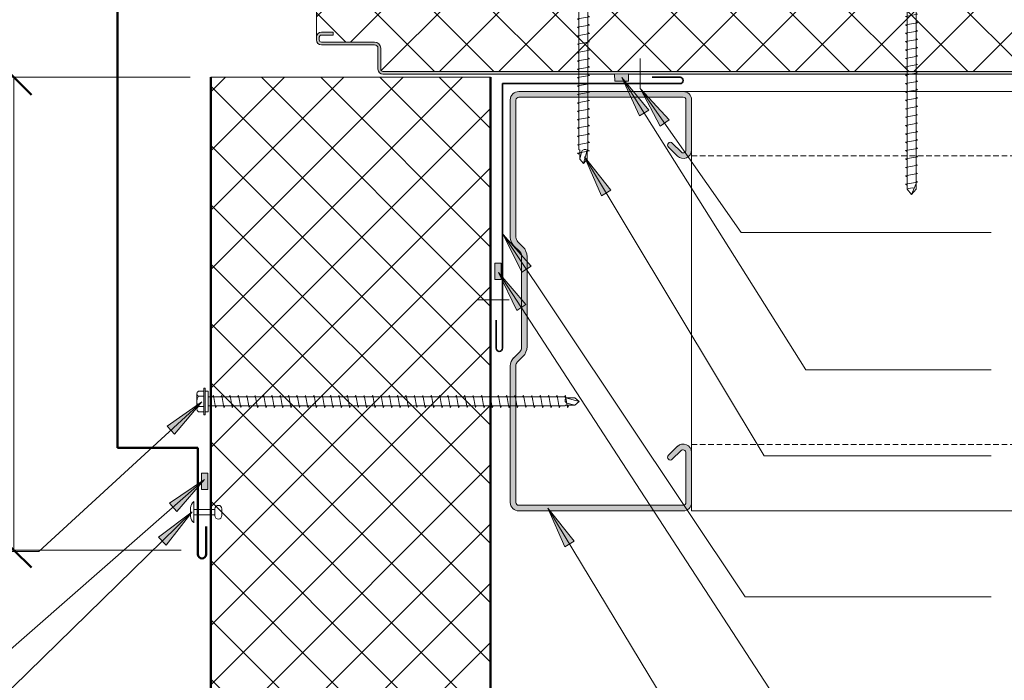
# Model space of a CAD drawing. Header units: millimetres. Extents: x -419 to 976, y -38 to 646.
# Tile 3 of 5: x -197 to 156, y 192 to 428. Entities that reach past the tile are written whole.
import ezdxf

# ---------------------------------------------------------------- set-up
doc = ezdxf.new("R2010")
doc.units = ezdxf.units.MM
doc.linetypes.add('Dash Short', pattern=[3, 2, -1])
for name, color, linetype, lineweight in [('A-ANNO-DIMS', 211, 'Continuous', 9), ('A-ANNO-DIMS-5', 211, 'Continuous', 9), ('A-DETL', 90, 'Continuous', 13), ('A-DETL-GENF', 92, 'Continuous', 13), ('G-ANNO-TEXT', 231, 'Continuous', 9)]:
    doc.layers.add(name, color=color, linetype=linetype, lineweight=lineweight)
doc.styles.add('Yu Gothic_1', font='Yu Gothic.ttf', dxfattribs={"height": 10})
doc.dimstyles.new('Diagonal_2', dxfattribs={"dimscale": 304.8, "dimtxt": 11.609035, "dimasz": 0.04101, "dimexe": 0.03937, "dimexo": 0.024606, "dimgap": 0.024606, "dimtad": 1, "dimdec": 0, "dimzin": 0, "dimdsep": 46, "dimtxsty": 'Yu Gothic_1', "dimblk1": 'OBLIQUE', "dimblk2": 'OBLIQUE', "dimsah": 1, "dimcen": 0.09, "dimazin": 0, "dimtfac": 1, "dimtdec": 4, "dimtix": 1, "dimtmove": 0, "dimatfit": 3, "dimfxl": 1, "dimtvp": 1, "dimtfill": 1, "dimtolj": 1, "dimtzin": 0, "dimarcsym": 2})

# ---------------------------------------------------------------- blocks, each defined once
blk = doc.blocks.new('Metalcraft MSS Purlin-150x65 - Metalcraft MSS Purlin-150x65-2638609-06  BARGE CAPPING DETAIL6')
at = {"layer": 'A-DETL-GENF'}
blk.add_hatch(color=256, dxfattribs=at).paths.add_polyline_path([(61.85, 0), (62.62, 0.1), (63.35, 0.4), (63.97, 0.88), (64.45, 1.5), (64.75, 2.22), (64.85, 3), (64.85, 20.94), (64.75, 21.71), (64.45, 22.43), (63.98, 23.05), (63.37, 23.52), (62.66, 23.82), (61.89, 23.93), (61.12, 23.84), (60.4, 23.56), (59.78, 23.1), (56.4, 19.67), (56.3, 19.43), (56.27, 19.17), (56.3, 18.91), (56.4, 18.67), (56.56, 18.46), (56.77, 18.31), (57.01, 18.21), (57.27, 18.17), (57.53, 18.21), (57.77, 18.31), (57.97, 18.46), (61.26, 21.7), (61.52, 21.81), (61.79, 21.84), (62.06, 21.81), (62.32, 21.7), (62.54, 21.53), (62.71, 21.31), (62.81, 21.06), (62.85, 20.79), (62.81, 2.74), (62.71, 2.5), (62.56, 2.29), (62.35, 2.13), (62.11, 2.03), (61.85, 2), (2.74, 2.03), (2.5, 2.13), (2.29, 2.29), (2.13, 2.5), (2.03, 2.74), (2, 2.99), (2.06, 52.43), (2.22, 52.83), (2.49, 53.18), (4.53, 55.22), (5.32, 56.25), (5.82, 57.46), (5.99, 58.75), (5.99, 90.92), (5.82, 92.21), (5.32, 93.42), (4.53, 94.45), (2.69, 96.3), (2.31, 96.78), (2.08, 97.34), (2, 97.95), (2.04, 147.19), (2.15, 147.45), (2.32, 147.68), (2.55, 147.85), (2.81, 147.96), (3.09, 148), (62.11, 147.97), (62.35, 147.87), (62.56, 147.71), (62.71, 147.5), (62.81, 147.26), (62.85, 147.01), (62.82, 128.73), (62.71, 128.48), (62.57, 128.3), (62.37, 128.15), (62.14, 128.05), (61.89, 128.02), (61.64, 128.05), (61.41, 128.15), (61.03, 128.48), (57.77, 131.69), (57.53, 131.79), (57.27, 131.83), (57.01, 131.79), (56.77, 131.69), (56.56, 131.54), (56.4, 131.33), (56.3, 131.09), (56.27, 130.83), (56.3, 130.57), (56.4, 130.33), (56.56, 130.12), (59.78, 126.9), (60.4, 126.44), (61.12, 126.16), (61.89, 126.07), (62.66, 126.18), (63.37, 126.48), (63.98, 126.95), (64.45, 127.57), (64.77, 128.48), (64.85, 129.06), (64.85, 147), (64.75, 147.78), (64.45, 148.5), (63.97, 149.12), (63.35, 149.6), (62.62, 149.9), (61.85, 150), (3, 150), (2.22, 149.9), (1.5, 149.6), (0.88, 149.12), (0.4, 148.5), (0.1, 147.78), (0, 147), (0, 97.81), (0.14, 96.77), (0.53, 95.81), (1.17, 94.98), (3.41, 92.75), (3.72, 92.33), (3.92, 91.85), (3.99, 91.34), (3.99, 58.34), (3.92, 57.82), (3.72, 57.34), (3.41, 56.93), (1.17, 54.69), (0.53, 53.86), (0.14, 52.9), (0, 51.87), (0, 3), (0.1, 2.22), (0.4, 1.5), (0.88, 0.88), (1.5, 0.4), (2.22, 0.1), (3, 0), (32.36, 0)])
for p, q in [((61.85, 150), (3, 150)), ((3.09, 148), (61.85, 148)), ((0, 147), (0, 97.81)), ((2, 97.95), (2, 146.91)), ((62.85, 147.01), (62.85, 128.98)), ((64.85, 129.06), (64.85, 147)), ((61.21, 128.3), (57.97, 131.54)), ((56.56, 130.12), (59.78, 126.9)), ((4.53, 94.45), (2.69, 96.3)), ((1.17, 94.98), (3.41, 92.75)), ((3.99, 91.34), (3.99, 58.34)), ((5.99, 58.75), (5.99, 90.92)), ((3.41, 56.93), (1.17, 54.69)), ((2.49, 53.18), (4.53, 55.22)), ((0, 51.87), (0, 3)), ((2, 2.99), (2, 52)), ((59.78, 23.1), (56.56, 19.88)), ((57.97, 18.46), (61.04, 21.53)), ((62.85, 20.79), (62.85, 2.99)), ((64.85, 3), (64.85, 20.94)), ((61.85, 2), (2.99, 2)), ((3, 0), (61.85, 0))]:
    blk.add_line(p, q, dxfattribs=at)
for centre, radius, start, end in [((3, 147), 3, 90, 180), ((3.09, 146.91), 1.09, 90, 180), ((61.85, 147), 3, 360, 90), ((61.85, 147.01), 0.993, 0, 90), ((57.27, 130.83), 1, 45, 225), ((61.85, 129.06), 2.99, 226.0338, 0), ((61.89, 128.98), 0.959, 225, 0), ((3.99, 97.81), 3.99, 180, 225), ((4.34, 97.95), 2.34, 180, 225), ((2, 91.34), 1.99, 0, 45), ((1, 90.92), 4.99, 360, 45), ((2, 58.34), 1.99, 315, 360), ((1, 58.75), 4.99, 315, 360), ((3.99, 51.87), 3.99, 135, 180), ((3.67, 52), 1.67, 135, 180), ((61.85, 20.94), 2.99, 360, 133.9662), ((61.79, 20.79), 1.06, 0, 135), ((57.27, 19.17), 1, 135, 315), ((3, 3), 3, 180, 270), ((2.99, 2.99), 0.993, 180, 270), ((61.85, 3), 3, 270, 360), ((61.85, 2.99), 0.993, 270, 0)]:
    blk.add_arc(centre, radius, start, end, dxfattribs=at)
blk = doc.blocks.new('Metecno RFw 1000 - FLAT FINISH - RFw 1000 100mm - FLAT-4181519-06  BARGE CAPPING DETAIL6')
at = {"layer": 'A-DETL-GENF'}
h = blk.add_hatch(color=256, dxfattribs=at)
h.paths.add_polyline_path([(810.23, 0), (810.23, 1), (23.59, 1.03), (23.23, 1.23), (23.02, 1.59), (23, 1.8), (23, 9.3), (22.92, 9.87), (22.7, 10.4), (22.35, 10.86), (21.9, 11.21), (21.37, 11.43), (20.8, 11.5), (1.59, 11.53), (1.23, 11.73), (1.02, 12.09), (1, 12.3), (1.02, 13.41), (1.23, 13.77), (1.59, 13.97), (1.83, 14), (6, 14), (6, 15), (1.36, 14.94), (1.15, 14.86), (0.76, 14.66), (0.42, 14.34), (0.17, 13.94), (0.04, 13.5), (0, 13.2), (0, 12.3), (0.1, 11.73), (0.24, 11.4), (0.52, 11.03), (1, 10.7), (1.33, 10.56), (1.8, 10.5), (21.11, 10.46), (21.4, 10.34), (21.65, 10.15), (21.85, 9.87), (21.96, 9.61), (22, 9.3), (22, 1.8), (22.1, 1.23), (22.24, 0.9), (22.52, 0.53), (23, 0.2), (23.33, 0.06), (23.8, 0), (106.95, 0), (111.63, 0.08), (111.67, 0), (314.45, 0)])
h.paths.add_polyline_path([(422.71, 99), (423.56, 99.11), (424.36, 99.43), (425.05, 99.93), (425.59, 100.6), (443.83, 129.78), (444.25, 130.29), (444.77, 130.67), (445.38, 130.92), (446.04, 131), (478.71, 131), (479.36, 130.92), (479.97, 130.67), (480.5, 130.29), (480.91, 129.78), (499.15, 100.6), (499.69, 99.93), (500.39, 99.43), (501.18, 99.11), (502.04, 99), (544.79, 99), (545.55, 99.07), (546.28, 99.29), (548.07, 100), (562.68, 100), (564.46, 99.29), (565.19, 99.07), (565.95, 99), (608.79, 99), (609.55, 99.07), (610.28, 99.29), (612.07, 100), (626.68, 100), (628.46, 99.29), (629.19, 99.07), (629.95, 99), (672.71, 99), (673.56, 99.11), (674.36, 99.43), (675.05, 99.93), (675.59, 100.6), (693.83, 129.78), (694.25, 130.29), (694.77, 130.67), (695.38, 130.92), (696.04, 131), (728.71, 131), (729.36, 130.92), (729.97, 130.67), (730.5, 130.29), (730.91, 129.78), (749.15, 100.6), (749.69, 99.93), (750.39, 99.43), (751.18, 99.11), (752.04, 99), (794.79, 99), (795.55, 99.07), (796.28, 99.29), (798.07, 100), (810.23, 100), (810.23, 101), (797.88, 100.95), (797.34, 100.79), (795.36, 100.05), (794.79, 100), (752.04, 100), (751.43, 100.08), (750.87, 100.3), (750.38, 100.66), (750, 101.13), (731.76, 130.31), (731.19, 131.01), (730.45, 131.55), (729.61, 131.89), (728.71, 132), (696.04, 132), (695.13, 131.89), (694.29, 131.55), (693.56, 131.01), (692.98, 130.31), (674.74, 101.13), (674.36, 100.66), (673.87, 100.3), (673.31, 100.08), (672.71, 100), (629.38, 100.05), (628.46, 100.36), (626.86, 100.95), (626.29, 101), (611.88, 100.95), (611.34, 100.79), (609.36, 100.05), (608.79, 100), (565.38, 100.05), (564.46, 100.36), (562.86, 100.95), (562.29, 101), (547.88, 100.95), (547.34, 100.79), (545.36, 100.05), (544.79, 100), (502.04, 100), (501.43, 100.08), (500.87, 100.3), (500.38, 100.66), (500, 101.13), (481.76, 130.31), (481.19, 131.01), (480.45, 131.55), (479.61, 131.89), (478.71, 132), (446.04, 132), (445.13, 131.89), (444.29, 131.55), (443.55, 131), (442.98, 130.31), (424.74, 101.13), (424.36, 100.66), (423.87, 100.3), (423.31, 100.08), (422.71, 100), (379.38, 100.05), (378.46, 100.36), (376.86, 100.95), (376.29, 101), (361.88, 100.95), (361.34, 100.79), (359.36, 100.05), (358.79, 100), (315.38, 100.05), (314.45, 100.37), (312.86, 100.95), (312.29, 101), (297.88, 100.95), (297.34, 100.79), (295.36, 100.05), (294.79, 100), (252.04, 100), (251.43, 100.08), (250.87, 100.3), (250.38, 100.66), (250, 101.13), (231.76, 130.31), (231.19, 131.01), (230.45, 131.55), (229.61, 131.89), (228.71, 132), (196.04, 132), (195.13, 131.89), (194.29, 131.55), (193.55, 131), (192.98, 130.31), (174.74, 101.13), (174.36, 100.66), (173.87, 100.3), (173.31, 100.08), (172.71, 100), (129.38, 100.05), (128.46, 100.36), (126.86, 100.95), (126.29, 101), (111.88, 100.95), (111.34, 100.79), (109.36, 100.05), (108.79, 100), (65.38, 100.05), (64.46, 100.36), (62.86, 100.95), (62.29, 101), (47.88, 100.95), (47.34, 100.79), (45.36, 100.05), (44.79, 100), (2.54, 100), (1.83, 100.12), (1.37, 100.3), (0.88, 100.66), (0.5, 101.13), (-17.74, 130.31), (-18.31, 131.01), (-19.05, 131.55), (-19.89, 131.89), (-20.79, 132), (-54.46, 132), (-55.37, 131.89), (-56.21, 131.55), (-56.94, 131.01), (-57.52, 130.31), (-62.52, 122.3), (-62.91, 122.49), (-63.34, 122.57), (-63.78, 122.55), (-64.19, 122.43), (-64.57, 122.21), (-64.88, 121.9), (-65.34, 121.16), (-65.48, 120.75), (-65.51, 120.32), (-65.44, 119.89), (-65.27, 119.49), (-65.01, 119.14), (-64.67, 118.87), (-67.52, 114.3), (-66.68, 113.77), (-63.29, 119.19), (-64.28, 119.83), (-64.47, 120.15), (-64.5, 120.51), (-64.37, 120.85), (-64.24, 120.99), (-64.07, 121.31), (-63.76, 121.52), (-63.4, 121.57), (-63.05, 121.46), (-62.2, 120.93), (-56.67, 129.78), (-56.25, 130.29), (-55.73, 130.67), (-55.12, 130.92), (-54.46, 131), (-20.79, 131), (-20.14, 130.92), (-19.53, 130.67), (-19, 130.29), (-18.59, 129.78), (-0.35, 100.6), (0.33, 99.83), (1, 99.38), (1.83, 99.09), (2.54, 99), (44.79, 99), (45.55, 99.07), (46.28, 99.29), (48.07, 100), (62.68, 100), (64.46, 99.29), (65.19, 99.07), (65.95, 99), (108.79, 99), (109.67, 99.11), (110.28, 99.29), (112.07, 100), (126.68, 100), (128.46, 99.29), (129.19, 99.07), (129.95, 99), (172.71, 99), (173.56, 99.11), (174.36, 99.43), (175.05, 99.93), (175.59, 100.6), (193.83, 129.78), (194.25, 130.29), (194.77, 130.67), (195.38, 130.92), (196.04, 131), (228.71, 131), (229.36, 130.92), (229.97, 130.67), (230.5, 130.29), (230.91, 129.78), (249.15, 100.6), (249.69, 99.93), (250.39, 99.43), (251.18, 99.11), (252.04, 99), (294.79, 99), (295.55, 99.07), (296.28, 99.29), (298.07, 100), (312.68, 100), (314.46, 99.29), (315.19, 99.07), (315.95, 99), (358.79, 99), (359.55, 99.07), (360.28, 99.29), (362.07, 100), (376.68, 100), (378.46, 99.29), (379.19, 99.07), (379.95, 99), (399.54, 99)])
h = blk.add_hatch(dxfattribs=at)
h.set_pattern_fill('FP_2', color=256, style=0, pattern_type=2)
h.set_pattern_definition([(45, (90.513, -408.323), (-10.6066, 10.6066), []), (135, (90.513, -408.323), (-10.6066, -10.6066), [])])
h.paths.add_polyline_path([(810.23, 1), (810.23, 100), (798.07, 100), (796.28, 99.29), (795.55, 99.07), (794.79, 99), (752.04, 99), (751.18, 99.11), (750.39, 99.43), (749.69, 99.93), (749.15, 100.6), (730.91, 129.78), (730.5, 130.29), (729.97, 130.67), (729.36, 130.92), (728.71, 131), (696.04, 131), (695.38, 130.92), (694.77, 130.67), (694.25, 130.29), (693.83, 129.78), (675.59, 100.6), (675.05, 99.93), (674.36, 99.43), (673.56, 99.11), (672.71, 99), (629.95, 99), (629.19, 99.07), (628.46, 99.29), (626.68, 100), (612.07, 100), (610.28, 99.29), (609.55, 99.07), (608.79, 99), (565.95, 99), (565.19, 99.07), (564.46, 99.29), (562.68, 100), (548.07, 100), (546.28, 99.29), (545.55, 99.07), (544.79, 99), (502.04, 99), (501.18, 99.11), (500.39, 99.43), (499.69, 99.93), (499.15, 100.6), (480.91, 129.78), (480.5, 130.29), (479.97, 130.67), (479.36, 130.92), (478.71, 131), (446.04, 131), (445.38, 130.92), (444.77, 130.67), (444.25, 130.29), (443.83, 129.78), (425.59, 100.6), (425.05, 99.93), (424.36, 99.43), (423.56, 99.11), (422.71, 99), (379.95, 99), (379.19, 99.07), (378.46, 99.29), (376.68, 100), (362.07, 100), (360.28, 99.29), (359.55, 99.07), (358.79, 99), (315.95, 99), (315.19, 99.07), (314.45, 99.29), (312.68, 100), (298.07, 100), (296.28, 99.29), (295.55, 99.07), (294.79, 99), (252.04, 99), (251.18, 99.11), (250.39, 99.43), (249.69, 99.93), (249.15, 100.6), (230.91, 129.78), (230.5, 130.29), (229.97, 130.67), (229.36, 130.92), (228.71, 131), (196.04, 131), (195.38, 130.92), (194.77, 130.67), (194.25, 130.29), (193.83, 129.78), (175.59, 100.6), (175.05, 99.93), (174.36, 99.43), (173.56, 99.11), (172.71, 99), (129.95, 99), (129.19, 99.07), (128.46, 99.29), (126.68, 100), (112.07, 100), (110.28, 99.29), (109.55, 99.07), (108.79, 99), (65.95, 99), (65.19, 99.07), (64.46, 99.29), (62.68, 100), (48.07, 100), (46.28, 99.29), (45.55, 99.07), (44.79, 99), (2.54, 99), (1.83, 99.07), (1.15, 99.3), (0.53, 99.65), (0, 100.13), (0, 13.3), (0.08, 13.75), (0.27, 14.16), (0.56, 14.51), (0.93, 14.78), (1.35, 14.94), (1.8, 15), (6, 15), (6, 14), (1.59, 13.97), (1.23, 13.77), (1.1, 13.6), (1, 13.2), (1, 12.3), (1.1, 11.9), (1.4, 11.61), (1.8, 11.5), (20.8, 11.5), (21.37, 11.43), (21.9, 11.21), (22.35, 10.86), (22.7, 10.4), (22.92, 9.87), (23, 9.3), (23, 1.8), (23.1, 1.4), (23.4, 1.11), (23.8, 1), (314.45, 1)])
for p, q in [((0, 100.13), (0, 13.3)), ((1.8, 15), (6, 15)), ((6, 15), (6, 14)), ((0, 13.2), (0, 12.3)), ((1, 13.2), (1, 12.3)), ((6, 14), (1.8, 14)), ((1.8, 11.5), (20.8, 11.5)), ((1.8, 10.5), (20.8, 10.5)), ((22, 9.3), (22, 1.8)), ((23, 9.3), (23, 1.8)), ((23.8, 1), (810.23, 1)), ((23.8, 0), (106.71, 0)), ((111.63, 0), (810.23, 0))]:
    blk.add_line(p, q, dxfattribs=at)
for centre, radius, start, end in [((1.8, 13.2), 1.8, 90, 176.836), ((1.8, 13.2), 1.8, 176.8012, 180), ((1.8, 12.3), 1.8, 180, 270), ((1.8, 13.2), 0.8, 90, 180), ((1.8, 13.2), 0.8, 150, 180), ((1.8, 12.3), 0.8, 180, 210), ((1.8, 12.3), 0.8, 180, 270), ((20.8, 9.3), 2.2, 0, 90), ((20.8, 9.3), 1.2, 360, 90), ((23.8, 1.8), 1.8, 180, 270), ((23.8, 1.8), 0.8, 180, 210), ((23.8, 1.8), 0.8, 180, 270)]:
    blk.add_arc(centre, radius, start, end, dxfattribs=at)
blk = doc.blocks.new('Line Fixing - Rivet-4900517-06  BARGE CAPPING DETAIL6')
at = {"layer": 'A-DETL-GENF'}
blk.add_line((0, -10.84), (0, 0), dxfattribs=at)
blk = doc.blocks.new('Line Fixing - Rivet-4900487-06  BARGE CAPPING DETAIL6')
at = {"layer": 'A-DETL-GENF'}
blk.add_line((0, -11.39), (0, 0), dxfattribs=at)
blk = doc.blocks.new('TEK Screw WITH WASHER - TEK Screw WITH WASHER-4779735-06  BARGE CAPPING DETAIL6')
at = {"layer": 'A-DETL-GENF'}
for p, q in [((-2.76, 3.97), (2.76, 3.97)), ((4.79, 1.5), (-4.79, 1.5)), ((-4.79, 1.5), (-4.79, 1)), ((4.79, 1), (-4.79, 1)), ((-3.67, 1.5), (-3.67, 3.47)), ((-3.67, 1), (-3.67, 0)), ((-3.67, 0), (3.67, 0)), ((-1.85, 1.5), (-1.85, 3.47)), ((-1.6, 0), (-1.6, -127.35)), ((1.6, -127.35), (1.6, 0)), ((1.85, 1.5), (1.85, 3.47)), ((3.67, 1.5), (3.67, 3.47)), ((3.67, 0), (3.67, 1)), ((4.79, 1), (4.79, 1.5)), ((2.17, -1.91), (-2.17, -2.67)), ((-2.17, -2.67), (-1.6, -3)), ((1.6, -1.58), (2.17, -1.91)), ((2.17, -4.91), (-2.17, -5.67)), ((-2.17, -5.67), (-1.6, -6)), ((1.6, -4.58), (2.17, -4.91)), ((2.17, -7.91), (-2.17, -8.67)), ((-2.17, -8.67), (-1.6, -9)), ((1.6, -7.58), (2.17, -7.91)), ((2.17, -10.91), (-2.17, -11.67)), ((-2.17, -11.67), (-1.6, -12)), ((2.17, -13.91), (-2.17, -14.67)), ((1.6, -10.58), (2.17, -10.91)), ((1.6, -13.58), (2.17, -13.91)), ((-2.17, -14.67), (-1.6, -15)), ((2.17, -16.91), (-2.17, -17.67)), ((1.6, -16.58), (2.17, -16.91)), ((-2.17, -17.67), (-1.6, -18)), ((2.17, -19.91), (-2.17, -20.67)), ((-2.17, -20.67), (-1.6, -21)), ((1.6, -19.58), (2.17, -19.91)), ((2.17, -22.91), (-2.17, -23.67)), ((-2.17, -23.67), (-1.6, -24)), ((1.6, -22.58), (2.17, -22.91)), ((2.17, -25.91), (-2.17, -26.67)), ((-2.17, -26.67), (-1.6, -27)), ((1.6, -25.58), (2.17, -25.91)), ((2.17, -28.91), (-2.17, -29.67)), ((-2.17, -29.67), (-1.6, -30)), ((1.6, -28.58), (2.17, -28.91)), ((1.6, -31.58), (2.17, -31.91)), ((2.17, -31.91), (-2.17, -32.67)), ((-2.17, -32.67), (-1.6, -33)), ((2.17, -34.91), (-2.17, -35.67)), ((1.6, -34.58), (2.17, -34.91)), ((-2.17, -35.67), (-1.6, -36)), ((2.17, -37.91), (-2.17, -38.67)), ((-2.17, -38.67), (-1.6, -39)), ((1.6, -37.58), (2.17, -37.91)), ((2.17, -40.91), (-2.17, -41.67)), ((-2.17, -41.67), (-1.6, -42)), ((1.6, -40.58), (2.17, -40.91)), ((2.17, -43.91), (-2.17, -44.67)), ((-2.17, -44.67), (-1.6, -45)), ((1.6, -43.58), (2.17, -43.91)), ((2.17, -46.91), (-2.17, -47.67)), ((-2.17, -47.67), (-1.6, -48)), ((1.6, -46.58), (2.17, -46.91)), ((2.17, -49.91), (-2.17, -50.67)), ((-2.17, -50.67), (-1.6, -51)), ((1.6, -49.58), (2.17, -49.91)), ((1.6, -52.58), (2.17, -52.91)), ((2.17, -52.91), (-2.17, -53.67)), ((-2.17, -53.67), (-1.6, -54)), ((2.17, -55.91), (-2.17, -56.67)), ((1.6, -55.58), (2.17, -55.91)), ((-2.17, -56.67), (-1.6, -57)), ((2.17, -58.91), (-2.17, -59.67)), ((-2.17, -59.67), (-1.6, -60)), ((1.6, -58.58), (2.17, -58.91)), ((2.17, -61.91), (-2.17, -62.67)), ((-2.17, -62.67), (-1.6, -63)), ((1.6, -61.58), (2.17, -61.91)), ((2.17, -64.91), (-2.17, -65.67)), ((-2.17, -65.67), (-1.6, -66)), ((1.6, -64.58), (2.17, -64.91)), ((2.17, -67.91), (-2.17, -68.67)), ((-2.17, -68.67), (-1.6, -69)), ((1.6, -67.58), (2.17, -67.91)), ((2.17, -70.91), (-2.17, -71.67)), ((-2.17, -71.67), (-1.6, -72)), ((2.17, -73.91), (-2.17, -74.67)), ((1.6, -70.58), (2.17, -70.91)), ((1.6, -73.58), (2.17, -73.91)), ((-2.17, -74.67), (-1.6, -75)), ((2.17, -76.91), (-2.17, -77.67)), ((1.6, -76.58), (2.17, -76.91)), ((-2.17, -77.67), (-1.6, -78)), ((2.17, -79.91), (-2.17, -80.67)), ((-2.17, -80.67), (-1.6, -81)), ((1.6, -79.58), (2.17, -79.91)), ((2.17, -82.91), (-2.17, -83.67)), ((-2.17, -83.67), (-1.6, -84)), ((1.6, -82.58), (2.17, -82.91)), ((2.17, -85.91), (-2.17, -86.67)), ((-2.17, -86.67), (-1.6, -87)), ((1.6, -85.58), (2.17, -85.91)), ((2.17, -88.91), (-2.17, -89.67)), ((-2.17, -89.67), (-1.6, -90)), ((1.6, -88.58), (2.17, -88.91)), ((1.6, -91.58), (2.17, -91.91)), ((2.17, -91.91), (-2.17, -92.67)), ((-2.17, -92.67), (-1.6, -93)), ((2.17, -94.91), (-2.17, -95.67)), ((1.6, -94.58), (2.17, -94.91)), ((-2.17, -95.67), (-1.6, -96)), ((2.17, -97.91), (-2.17, -98.67)), ((1.6, -97.58), (2.17, -97.91)), ((-2.17, -98.67), (-1.6, -99)), ((2.17, -100.91), (-2.17, -101.67)), ((-2.17, -101.67), (-1.6, -102)), ((1.6, -100.58), (2.17, -100.91)), ((2.17, -103.91), (-2.17, -104.67)), ((-2.17, -104.67), (-1.6, -105)), ((1.6, -103.58), (2.17, -103.91)), ((2.17, -106.91), (-2.17, -107.67)), ((-2.17, -107.67), (-1.6, -108)), ((1.6, -106.58), (2.17, -106.91)), ((2.17, -109.91), (-2.17, -110.67)), ((-2.17, -110.67), (-1.6, -111)), ((1.6, -109.58), (2.17, -109.91)), ((1.6, -112.58), (2.17, -112.91)), ((2.17, -112.91), (-2.17, -113.67)), ((-2.17, -113.67), (-1.6, -114)), ((2.17, -115.91), (-2.17, -116.67)), ((1.6, -115.58), (2.17, -115.91)), ((-2.17, -116.67), (-1.6, -117)), ((2.17, -118.91), (-2.17, -119.67)), ((-2.17, -119.67), (-1.6, -120)), ((1.6, -118.58), (2.17, -118.91)), ((2.17, -121.91), (-2.17, -122.67)), ((-2.17, -122.67), (-1.6, -123)), ((1.6, -121.58), (2.17, -121.91)), ((2.17, -124.91), (-2.17, -125.67)), ((-2.17, -125.67), (-1.6, -126)), ((1.6, -124.58), (2.17, -124.91)), ((2.17, -127.91), (-2.17, -128.67)), ((-2.17, -128.67), (-1.6, -129)), ((-1.28, -127.67), (-1.6, -127.35)), ((-1.28, -130.89), (-1.28, -127.67)), ((-1.28, -130.89), (-0.56, -128.01)), ((0, -132.42), (1.28, -127.67)), ((1.28, -127.67), (1.6, -127.35)), ((1.28, -130.89), (1.28, -127.67)), ((1.6, -127.58), (2.17, -127.91)), ((-1.28, -130.89), (0, -132.42)), ((1.28, -130.89), (0, -132.42))]:
    blk.add_line(p, q, dxfattribs=at)
for centre, radius, start, end in [((-2.76, 2.9), 1.08, 32.3801, 147.6199), ((0, 0.31), 3.67, 59.7274, 120.2726), ((2.76, 2.9), 1.08, 32.3801, 147.6199), ((0.49, -128.55), 1.18, 48.2394, 152.9362)]:
    blk.add_arc(centre, radius, start, end, dxfattribs=at)
blk = doc.blocks.new('Screw emboss washer 01 - Screw emboss washer 01-4799501-06  BARGE CAPPING DETAIL6')
at = {"layer": 'A-DETL-GENF'}
blk.add_hatch(color=256, dxfattribs=at).paths.add_polyline_path([(3.67, 3.59), (3.67, 4.59), (-3.67, 4.59), (-3.67, 3.59)])
for p, q in [((-3.67, 5.09), (-3.67, 7.07)), ((-2.76, 7.57), (2.76, 7.57)), ((-1.85, 5.09), (-1.85, 7.07)), ((1.85, 5.09), (1.85, 7.07)), ((3.67, 5.09), (3.67, 7.07)), ((0, 3.59), (-10, 3.59)), ((4.79, 5.09), (-4.79, 5.09)), ((-4.79, 5.09), (-4.79, 4.59)), ((-3.67, 4.59), (-4.79, 4.59)), ((3.67, 4.59), (-3.67, 4.59)), ((-3.67, 4.59), (-3.67, 3.59)), ((-3.67, 3.59), (3.67, 3.59)), ((-1.6, 3.59), (-1.6, -178.52)), ((0, 3.59), (10, 3.59)), ((1.6, -178.52), (1.6, 3.59)), ((4.79, 4.59), (3.67, 4.59)), ((3.67, 3.59), (3.67, 4.59)), ((4.79, 4.59), (4.79, 5.09)), ((2.17, -1.91), (-2.17, -2.67)), ((-2.17, -2.67), (-1.6, -3)), ((1.6, -1.58), (2.17, -1.91)), ((2.17, -4.91), (-2.17, -5.67)), ((-2.17, -5.67), (-1.6, -6)), ((1.6, -4.58), (2.17, -4.91)), ((2.17, -7.91), (-2.17, -8.67)), ((-2.17, -8.67), (-1.6, -9)), ((1.6, -7.58), (2.17, -7.91)), ((2.17, -10.91), (-2.17, -11.67)), ((-2.17, -11.67), (-1.6, -12)), ((2.17, -13.91), (-2.17, -14.67)), ((1.6, -10.58), (2.17, -10.91)), ((1.6, -13.58), (2.17, -13.91)), ((-2.17, -14.67), (-1.6, -15)), ((2.17, -16.91), (-2.17, -17.67)), ((1.6, -16.58), (2.17, -16.91)), ((-2.17, -17.67), (-1.6, -18)), ((2.17, -19.91), (-2.17, -20.67)), ((-2.17, -20.67), (-1.6, -21)), ((1.6, -19.58), (2.17, -19.91)), ((2.17, -22.91), (-2.17, -23.67)), ((-2.17, -23.67), (-1.6, -24)), ((1.6, -22.58), (2.17, -22.91)), ((2.17, -25.91), (-2.17, -26.67)), ((-2.17, -26.67), (-1.6, -27)), ((1.6, -25.58), (2.17, -25.91)), ((2.17, -28.91), (-2.17, -29.67)), ((-2.17, -29.67), (-1.6, -30)), ((1.6, -28.58), (2.17, -28.91)), ((1.6, -31.58), (2.17, -31.91)), ((2.17, -31.91), (-2.17, -32.67)), ((-2.17, -32.67), (-1.6, -33)), ((2.17, -34.91), (-2.17, -35.67)), ((1.6, -34.58), (2.17, -34.91)), ((-2.17, -35.67), (-1.6, -36)), ((2.17, -37.91), (-2.17, -38.67)), ((-2.17, -38.67), (-1.6, -39)), ((1.6, -37.58), (2.17, -37.91)), ((2.17, -40.91), (-2.17, -41.67)), ((-2.17, -41.67), (-1.6, -42)), ((1.6, -40.58), (2.17, -40.91)), ((2.17, -43.91), (-2.17, -44.67)), ((-2.17, -44.67), (-1.6, -45)), ((1.6, -43.58), (2.17, -43.91)), ((2.17, -46.91), (-2.17, -47.67)), ((-2.17, -47.67), (-1.6, -48)), ((1.6, -46.58), (2.17, -46.91)), ((2.17, -49.91), (-2.17, -50.67)), ((-2.17, -50.67), (-1.6, -51)), ((1.6, -49.58), (2.17, -49.91)), ((1.6, -52.58), (2.17, -52.91)), ((2.17, -52.91), (-2.17, -53.67)), ((-2.17, -53.67), (-1.6, -54)), ((2.17, -55.91), (-2.17, -56.67)), ((1.6, -55.58), (2.17, -55.91)), ((-2.17, -56.67), (-1.6, -57)), ((2.17, -58.91), (-2.17, -59.67)), ((-2.17, -59.67), (-1.6, -60)), ((1.6, -58.58), (2.17, -58.91)), ((2.17, -61.91), (-2.17, -62.67)), ((-2.17, -62.67), (-1.6, -63)), ((1.6, -61.58), (2.17, -61.91)), ((2.17, -64.91), (-2.17, -65.67)), ((-2.17, -65.67), (-1.6, -66)), ((1.6, -64.58), (2.17, -64.91)), ((2.17, -67.91), (-2.17, -68.67)), ((-2.17, -68.67), (-1.6, -69)), ((1.6, -67.58), (2.17, -67.91)), ((2.17, -70.91), (-2.17, -71.67)), ((-2.17, -71.67), (-1.6, -72)), ((2.17, -73.91), (-2.17, -74.67)), ((1.6, -70.58), (2.17, -70.91)), ((1.6, -73.58), (2.17, -73.91)), ((-2.17, -74.67), (-1.6, -75)), ((2.17, -76.91), (-2.17, -77.67)), ((1.6, -76.58), (2.17, -76.91)), ((-2.17, -77.67), (-1.6, -78)), ((2.17, -79.91), (-2.17, -80.67)), ((-2.17, -80.67), (-1.6, -81)), ((1.6, -79.58), (2.17, -79.91)), ((2.17, -82.91), (-2.17, -83.67)), ((-2.17, -83.67), (-1.6, -84)), ((1.6, -82.58), (2.17, -82.91)), ((2.17, -85.91), (-2.17, -86.67)), ((-2.17, -86.67), (-1.6, -87)), ((1.6, -85.58), (2.17, -85.91)), ((2.17, -88.91), (-2.17, -89.67)), ((-2.17, -89.67), (-1.6, -90)), ((1.6, -88.58), (2.17, -88.91)), ((1.6, -91.58), (2.17, -91.91)), ((2.17, -91.91), (-2.17, -92.67)), ((-2.17, -92.67), (-1.6, -93)), ((2.17, -94.91), (-2.17, -95.67)), ((1.6, -94.58), (2.17, -94.91)), ((-2.17, -95.67), (-1.6, -96)), ((2.17, -97.91), (-2.17, -98.67)), ((1.6, -97.58), (2.17, -97.91)), ((-2.17, -98.67), (-1.6, -99)), ((2.17, -100.91), (-2.17, -101.67)), ((-2.17, -101.67), (-1.6, -102)), ((1.6, -100.58), (2.17, -100.91)), ((2.17, -103.91), (-2.17, -104.67)), ((-2.17, -104.67), (-1.6, -105)), ((1.6, -103.58), (2.17, -103.91)), ((2.17, -106.91), (-2.17, -107.67)), ((-2.17, -107.67), (-1.6, -108)), ((1.6, -106.58), (2.17, -106.91)), ((2.17, -109.91), (-2.17, -110.67)), ((-2.17, -110.67), (-1.6, -111)), ((1.6, -109.58), (2.17, -109.91)), ((1.6, -112.58), (2.17, -112.91)), ((2.17, -112.91), (-2.17, -113.67)), ((-2.17, -113.67), (-1.6, -114)), ((2.17, -115.91), (-2.17, -116.67)), ((1.6, -115.58), (2.17, -115.91)), ((-2.17, -116.67), (-1.6, -117)), ((2.17, -118.91), (-2.17, -119.67)), ((-2.17, -119.67), (-1.6, -120)), ((1.6, -118.58), (2.17, -118.91)), ((2.17, -121.91), (-2.17, -122.67)), ((-2.17, -122.67), (-1.6, -123)), ((1.6, -121.58), (2.17, -121.91)), ((2.17, -124.91), (-2.17, -125.67)), ((-2.17, -125.67), (-1.6, -126)), ((1.6, -124.58), (2.17, -124.91)), ((2.17, -127.91), (-2.17, -128.67)), ((-2.17, -128.67), (-1.6, -129)), ((1.6, -127.58), (2.17, -127.91)), ((2.17, -130.91), (-2.17, -131.67)), ((-2.17, -131.67), (-1.6, -132)), ((1.6, -130.58), (2.17, -130.91)), ((1.6, -133.58), (2.17, -133.91)), ((2.17, -133.91), (-2.17, -134.67)), ((-2.17, -134.67), (-1.6, -135)), ((2.17, -136.91), (-2.17, -137.67)), ((1.6, -136.58), (2.17, -136.91)), ((-2.17, -137.67), (-1.6, -138)), ((2.17, -139.91), (-2.17, -140.67)), ((-2.17, -140.67), (-1.6, -141)), ((1.6, -139.58), (2.17, -139.91)), ((2.17, -142.91), (-2.17, -143.67)), ((-2.17, -143.67), (-1.6, -144)), ((1.6, -142.58), (2.17, -142.91)), ((2.17, -145.91), (-2.17, -146.67)), ((-2.17, -146.67), (-1.6, -147)), ((1.6, -145.58), (2.17, -145.91)), ((2.17, -148.91), (-2.17, -149.67)), ((-2.17, -149.67), (-1.6, -150)), ((1.6, -148.58), (2.17, -148.91)), ((2.17, -151.91), (-2.17, -152.67)), ((-2.17, -152.67), (-1.6, -153)), ((2.17, -154.91), (-2.17, -155.67)), ((1.6, -151.58), (2.17, -151.91)), ((1.6, -154.58), (2.17, -154.91)), ((-2.17, -155.67), (-1.6, -156)), ((2.17, -157.91), (-2.17, -158.67)), ((1.6, -157.58), (2.17, -157.91)), ((-2.17, -158.67), (-1.6, -159)), ((2.17, -160.91), (-2.17, -161.67)), ((-2.17, -161.67), (-1.6, -162)), ((1.6, -160.58), (2.17, -160.91)), ((2.17, -163.91), (-2.17, -164.67)), ((-2.17, -164.67), (-1.6, -165)), ((1.6, -163.58), (2.17, -163.91)), ((2.17, -166.91), (-2.17, -167.67)), ((-2.17, -167.67), (-1.6, -168)), ((1.6, -166.58), (2.17, -166.91)), ((2.17, -169.91), (-2.17, -170.67)), ((-2.17, -170.67), (-1.6, -171)), ((1.6, -169.58), (2.17, -169.91)), ((1.6, -172.58), (2.17, -172.91)), ((2.17, -172.91), (-2.17, -173.67)), ((-2.17, -173.67), (-1.6, -174)), ((2.17, -175.91), (-2.17, -176.67)), ((1.6, -175.58), (2.17, -175.91)), ((-2.17, -176.67), (-1.6, -177)), ((-1.6, -178.52), (0, -180.42)), ((0, -180.42), (1.6, -176.47)), ((1.6, -178.52), (0, -180.42))]:
    blk.add_line(p, q, dxfattribs=at)
for centre, radius, start, end in [((-2.76, 6.49), 1.08, 32.3801, 147.6199), ((0, 3.9), 3.67, 59.7274, 120.2726), ((2.76, 6.49), 1.08, 32.3801, 147.6199), ((0, -16.15), 17.4, 54.9153, 125.0847), ((0.08, -181.14), 3.11, 74.3059, 122.4975)]:
    blk.add_arc(centre, radius, start, end, dxfattribs=at)
blk = doc.blocks.new('Pop Rivets - Rivet-4856207-06  BARGE CAPPING DETAIL6')
at = {"layer": 'A-DETL-GENF'}
for p, q in [((3.77, 0), (-3.77, 0)), ((-1.5, 1.16), (1.5, 1.16)), ((-1, -7.56), (-1, 0)), ((1, -7.56), (1, 0)), ((1.17, -7.56), (-1.24, -7.56)), ((-1.24, -10.06), (1.17, -10.06))]:
    blk.add_line(p, q, dxfattribs=at)
for centre, radius, start, end in [((-1.5, -1.65), 2.8, 90, 144), ((1.5, -1.65), 2.8, 36, 90), ((-1.24, -8.81), 1.25, 90, 270), ((1.17, -8.81), 1.25, 270, 90)]:
    blk.add_arc(centre, radius, start, end, dxfattribs=at)
blk = doc.blocks.new('TEK Screw WITH WASHER - TEK Screw WITH WASHER-4857634-06  BARGE CAPPING DETAIL6')
at = {"layer": 'A-DETL-GENF'}
for p, q in [((-2.76, 3.97), (2.76, 3.97)), ((4.79, 1.5), (-4.79, 1.5)), ((-4.79, 1.5), (-4.79, 1)), ((4.79, 1), (-4.79, 1)), ((-3.67, 1.5), (-3.67, 3.47)), ((-3.67, 1), (-3.67, 0)), ((-3.67, 0), (3.67, 0)), ((-1.85, 1.5), (-1.85, 3.47)), ((-1.6, 0), (-1.6, -127.72)), ((1.6, -127.72), (1.6, 0)), ((1.85, 1.5), (1.85, 3.47)), ((3.67, 1.5), (3.67, 3.47)), ((3.67, 0), (3.67, 1)), ((4.79, 1), (4.79, 1.5)), ((2.17, -1.91), (-2.17, -2.67)), ((-2.17, -2.67), (-1.6, -3)), ((1.6, -1.58), (2.17, -1.91)), ((2.17, -4.91), (-2.17, -5.67)), ((-2.17, -5.67), (-1.6, -6)), ((1.6, -4.58), (2.17, -4.91)), ((2.17, -7.91), (-2.17, -8.67)), ((-2.17, -8.67), (-1.6, -9)), ((1.6, -7.58), (2.17, -7.91)), ((2.17, -10.91), (-2.17, -11.67)), ((-2.17, -11.67), (-1.6, -12)), ((2.17, -13.91), (-2.17, -14.67)), ((1.6, -10.58), (2.17, -10.91)), ((1.6, -13.58), (2.17, -13.91)), ((-2.17, -14.67), (-1.6, -15)), ((2.17, -16.91), (-2.17, -17.67)), ((1.6, -16.58), (2.17, -16.91)), ((-2.17, -17.67), (-1.6, -18)), ((2.17, -19.91), (-2.17, -20.67)), ((-2.17, -20.67), (-1.6, -21)), ((1.6, -19.58), (2.17, -19.91)), ((2.17, -22.91), (-2.17, -23.67)), ((-2.17, -23.67), (-1.6, -24)), ((1.6, -22.58), (2.17, -22.91)), ((2.17, -25.91), (-2.17, -26.67)), ((-2.17, -26.67), (-1.6, -27)), ((1.6, -25.58), (2.17, -25.91)), ((2.17, -28.91), (-2.17, -29.67)), ((-2.17, -29.67), (-1.6, -30)), ((1.6, -28.58), (2.17, -28.91)), ((1.6, -31.58), (2.17, -31.91)), ((2.17, -31.91), (-2.17, -32.67)), ((-2.17, -32.67), (-1.6, -33)), ((2.17, -34.91), (-2.17, -35.67)), ((1.6, -34.58), (2.17, -34.91)), ((-2.17, -35.67), (-1.6, -36)), ((2.17, -37.91), (-2.17, -38.67)), ((-2.17, -38.67), (-1.6, -39)), ((1.6, -37.58), (2.17, -37.91)), ((2.17, -40.91), (-2.17, -41.67)), ((-2.17, -41.67), (-1.6, -42)), ((1.6, -40.58), (2.17, -40.91)), ((2.17, -43.91), (-2.17, -44.67)), ((-2.17, -44.67), (-1.6, -45)), ((1.6, -43.58), (2.17, -43.91)), ((2.17, -46.91), (-2.17, -47.67)), ((-2.17, -47.67), (-1.6, -48)), ((1.6, -46.58), (2.17, -46.91)), ((2.17, -49.91), (-2.17, -50.67)), ((-2.17, -50.67), (-1.6, -51)), ((1.6, -49.58), (2.17, -49.91)), ((1.6, -52.58), (2.17, -52.91)), ((2.17, -52.91), (-2.17, -53.67)), ((-2.17, -53.67), (-1.6, -54)), ((2.17, -55.91), (-2.17, -56.67)), ((1.6, -55.58), (2.17, -55.91)), ((-2.17, -56.67), (-1.6, -57)), ((2.17, -58.91), (-2.17, -59.67)), ((-2.17, -59.67), (-1.6, -60)), ((1.6, -58.58), (2.17, -58.91)), ((2.17, -61.91), (-2.17, -62.67)), ((-2.17, -62.67), (-1.6, -63)), ((1.6, -61.58), (2.17, -61.91)), ((2.17, -64.91), (-2.17, -65.67)), ((-2.17, -65.67), (-1.6, -66)), ((1.6, -64.58), (2.17, -64.91)), ((2.17, -67.91), (-2.17, -68.67)), ((-2.17, -68.67), (-1.6, -69)), ((1.6, -67.58), (2.17, -67.91)), ((2.17, -70.91), (-2.17, -71.67)), ((-2.17, -71.67), (-1.6, -72)), ((2.17, -73.91), (-2.17, -74.67)), ((1.6, -70.58), (2.17, -70.91)), ((1.6, -73.58), (2.17, -73.91)), ((-2.17, -74.67), (-1.6, -75)), ((2.17, -76.91), (-2.17, -77.67)), ((1.6, -76.58), (2.17, -76.91)), ((-2.17, -77.67), (-1.6, -78)), ((2.17, -79.91), (-2.17, -80.67)), ((-2.17, -80.67), (-1.6, -81)), ((1.6, -79.58), (2.17, -79.91)), ((2.17, -82.91), (-2.17, -83.67)), ((-2.17, -83.67), (-1.6, -84)), ((1.6, -82.58), (2.17, -82.91)), ((2.17, -85.91), (-2.17, -86.67)), ((-2.17, -86.67), (-1.6, -87)), ((1.6, -85.58), (2.17, -85.91)), ((2.17, -88.91), (-2.17, -89.67)), ((-2.17, -89.67), (-1.6, -90)), ((1.6, -88.58), (2.17, -88.91)), ((1.6, -91.58), (2.17, -91.91)), ((2.17, -91.91), (-2.17, -92.67)), ((-2.17, -92.67), (-1.6, -93)), ((2.17, -94.91), (-2.17, -95.67)), ((1.6, -94.58), (2.17, -94.91)), ((-2.17, -95.67), (-1.6, -96)), ((2.17, -97.91), (-2.17, -98.67)), ((1.6, -97.58), (2.17, -97.91)), ((-2.17, -98.67), (-1.6, -99)), ((2.17, -100.91), (-2.17, -101.67)), ((-2.17, -101.67), (-1.6, -102)), ((1.6, -100.58), (2.17, -100.91)), ((2.17, -103.91), (-2.17, -104.67)), ((-2.17, -104.67), (-1.6, -105)), ((1.6, -103.58), (2.17, -103.91)), ((2.17, -106.91), (-2.17, -107.67)), ((-2.17, -107.67), (-1.6, -108)), ((1.6, -106.58), (2.17, -106.91)), ((2.17, -109.91), (-2.17, -110.67)), ((-2.17, -110.67), (-1.6, -111)), ((1.6, -109.58), (2.17, -109.91)), ((1.6, -112.58), (2.17, -112.91)), ((2.17, -112.91), (-2.17, -113.67)), ((-2.17, -113.67), (-1.6, -114)), ((2.17, -115.91), (-2.17, -116.67)), ((1.6, -115.58), (2.17, -115.91)), ((-2.17, -116.67), (-1.6, -117)), ((2.17, -118.91), (-2.17, -119.67)), ((-2.17, -119.67), (-1.6, -120)), ((1.6, -118.58), (2.17, -118.91)), ((2.17, -121.91), (-2.17, -122.67)), ((-2.17, -122.67), (-1.6, -123)), ((1.6, -121.58), (2.17, -121.91)), ((2.17, -124.91), (-2.17, -125.67)), ((-2.17, -125.67), (-1.6, -126)), ((1.6, -124.58), (2.17, -124.91)), ((2.17, -127.91), (-2.17, -128.67)), ((-2.17, -128.67), (-1.6, -129)), ((-1.28, -128.04), (-1.6, -127.72)), ((-1.28, -131.26), (-1.28, -128.04)), ((-1.28, -131.26), (-0.56, -128.38)), ((0, -132.78), (1.28, -128.04)), ((1.28, -128.04), (1.6, -127.72)), ((1.28, -131.26), (1.28, -128.04)), ((1.6, -127.58), (2.17, -127.91)), ((-1.28, -131.26), (0, -132.78)), ((1.28, -131.26), (0, -132.78))]:
    blk.add_line(p, q, dxfattribs=at)
for centre, radius, start, end in [((-2.76, 2.9), 1.08, 32.3801, 147.6199), ((0, 0.31), 3.67, 59.7274, 120.2726), ((2.76, 2.9), 1.08, 32.3801, 147.6199), ((0.49, -128.92), 1.18, 48.2394, 152.9362)]:
    blk.add_arc(centre, radius, start, end, dxfattribs=at)
blk = doc.blocks.new('DIMBLOCK3-06  BARGE CAPPING DETAIL6')
at = {"layer": 'A-ANNO-DIMS-5', "lineweight": 50}
for p, q in [((-198.79, 407.22), (-205.04, 413.47)), ((-198.79, 407.22), (-192.54, 400.97)), ((-198.79, 238.08), (-205.04, 244.33)), ((-198.79, 238.08), (-192.54, 231.83))]:
    blk.add_line(p, q, dxfattribs=at)
at = {"layer": 'A-ANNO-DIMS-5'}
for p, q in [((-198.79, 407.22), (-210.79, 407.22)), ((-198.79, 407.22), (-198.79, 238.08)), ((-198.79, 407.22), (-135.76, 407.22)), ((-198.79, 238.08), (-210.79, 238.08)), ((-198.79, 238.08), (-138.98, 238.08))]:
    blk.add_line(p, q, dxfattribs=at)
at = {"layer": 'A-ANNO-DIMS-5', "color": 0, "insert": (-217.82, 283.56), "char_height": 10, "width": 93.8283, "attachment_point": 1, "rotation": 90, "line_spacing_factor": 1.024327, "style": 'Yu Gothic_1', "bg_fill": 3, "box_fill_scale": 1.25, "bg_fill_color": 9, "bg_fill_true_color": 13158600, "bg_fill_transparency": 0}
blk.add_mtext('MIN. 125mm', dxfattribs=at)
blk = doc.blocks.new('_Oblique')
at = {"color": 0, "linetype": 'ByBlock', "lineweight": -2}
blk.add_line((-0.5, -0.5), (0.5, 0.5), dxfattribs=at)

msp = doc.modelspace()

# ---------------------------------------------------------------- hatches: boundary and pattern name
at = {"layer": 'A-DETL-GENF'}
h = msp.add_hatch(dxfattribs=at)
h.set_pattern_fill('FP_1', color=253, style=0, pattern_type=2)
h.set_pattern_definition([(45, (0, 0), (-10.6066, 10.6066), []), (135, (0, 0), (-10.6066, -10.6066), [])])
h.paths.add_polyline_path([(-28.26, -38.41), (-28.26, 407.22), (-128.26, 407.22), (-128.26, -38.41), (-116.41, -38.41)])
for points in [[(16.24, 405.8), (21.16, 405.88), (21.12, 408.4), (16.2, 408.32)], [(-24.41, 334.89), (-24.41, 340.75), (-26.63, 340.75), (-26.63, 334.89)], [(-129.43, 259.72), (-129.43, 265.58), (-131.65, 265.58), (-131.65, 259.72)]]:
    msp.add_hatch(color=10, dxfattribs=at).paths.add_polyline_path(points)
at = {"layer": 'G-ANNO-TEXT'}
for points in [[(18.81, 407.15), (25.13, 393.4), (28.47, 395.5)], [(25.48, 403.12), (32.46, 389.7), (35.69, 391.96)], [(5.44, 378.71), (11.47, 364.84), (14.86, 366.87)], [(-23.67, 351.04), (-16.98, 337.47), (-13.7, 339.67)], [(-25.39, 337.45), (-18.86, 323.81), (-15.55, 325.96)], [(-131.59, 291.11), (-143.97, 282.42), (-141.3, 279.51)], [(-134.97, 251.8), (-147.08, 242.73), (-144.32, 239.9)], [(-7.71, 253.12), (-1.63, 239.26), (1.75, 241.31)]]:
    msp.add_hatch(color=7, dxfattribs=at).paths.add_polyline_path(points)

# ---------------------------------------------------------------- linework, layer by layer
at = {"layer": 'A-DETL', "lineweight": 50}
for p, q in [((-161.76, 542.61), (-161.76, 274.72)), ((-128.26, 407.22), (-128.26, -38.41)), ((-28.26, -38.41), (-28.26, 407.22)), ((-132.97, 274.72), (-161.76, 274.72)), ((-132.97, 274.72), (-132.97, 236.59)), ((-130, 236.59), (-130, 246.59))]:
    msp.add_line(p, q, dxfattribs=at)
at = {"layer": 'A-DETL'}
for p, q in [((-28.26, 407.22), (-128.26, 407.22)), ((21.12, 408.4), (16.2, 408.32)), ((16.2, 408.32), (16.24, 405.8)), ((16.24, 405.8), (21.16, 405.88)), ((21.16, 405.88), (21.12, 408.4)), ((40.71, 402.12), (719.71, 402.12)), ((43.71, 399.12), (43.71, 252.12)), ((-26.63, 340.75), (-26.63, 334.89)), ((-24.41, 340.75), (-26.63, 340.75)), ((-24.41, 334.89), (-24.41, 340.75)), ((-26.63, 334.89), (-24.41, 334.89)), ((-131.65, 265.58), (-131.65, 259.72)), ((-129.43, 265.58), (-131.65, 265.58)), ((-129.43, 259.72), (-129.43, 265.58)), ((-131.65, 259.72), (-129.43, 259.72)), ((43.71, 252.12), (719.71, 252.12))]:
    msp.add_line(p, q, dxfattribs=at)
at = {"layer": 'A-DETL', "lineweight": 35}
for p, q in [((39.59, 407.22), (29.59, 407.22)), ((39.59, 404.95), (-23.95, 404.95)), ((-23.95, 404.95), (-23.95, 310.3)), ((-26.22, 310.3), (-26.22, 320.3))]:
    msp.add_line(p, q, dxfattribs=at)
at = {"layer": 'A-DETL', "linetype": 'Dash Short'}
for p, q in [((43.71, 379.09), (719.71, 379.09)), ((43.71, 275.9), (719.71, 275.9))]:
    msp.add_line(p, q, dxfattribs=at)
at = {"layer": 'A-DETL', "lineweight": 35}
for centre, start, end in [((39.59, 406.09), 270, 90), ((-25.08, 310.3), 180, 0)]:
    msp.add_arc(centre, 1.14, start, end, dxfattribs=at)
at = {"layer": 'A-DETL', "lineweight": 50}
msp.add_arc((-131.48, 236.59), 1.49, 180, 0, dxfattribs=at)
at = {"layer": 'G-ANNO-TEXT', "color": 7}
for p, q in [((18.81, 407.15), (25.13, 393.4)), ((28.47, 395.5), (18.81, 407.15)), ((18.81, 407.15), (84.63, 302.58)), ((25.48, 403.12), (32.46, 389.7)), ((35.69, 391.96), (25.48, 403.12)), ((25.48, 403.12), (61.44, 351.72)), ((25.13, 393.4), (28.47, 395.5)), ((32.46, 389.7), (35.69, 391.96)), ((5.44, 378.71), (11.47, 364.84)), ((14.86, 366.87), (5.44, 378.71)), ((5.44, 378.71), (69.68, 271.79)), ((11.47, 364.84), (14.86, 366.87)), ((-23.67, 351.04), (-16.98, 337.47)), ((-13.7, 339.67), (-23.67, 351.04)), ((-23.67, 351.04), (62.92, 221.42)), ((61.44, 351.72), (150.99, 351.72)), ((-16.98, 337.47), (-13.7, 339.67)), ((-25.39, 337.45), (-18.86, 323.81)), ((-15.55, 325.96), (-25.39, 337.45)), ((-25.39, 337.45), (81.3, 173.67)), ((-18.86, 323.81), (-15.55, 325.96)), ((84.63, 302.58), (150.99, 302.58)), ((-131.59, 291.11), (-189.83, 237.58)), ((-131.59, 291.11), (-143.97, 282.42)), ((-141.3, 279.51), (-131.59, 291.11)), ((-143.97, 282.42), (-141.3, 279.51)), ((69.68, 271.79), (150.99, 271.79)), ((-134.97, 251.8), (-232.29, 156.72)), ((-134.97, 251.8), (-147.08, 242.73)), ((-144.32, 239.9), (-134.97, 251.8)), ((-7.71, 253.12), (-1.63, 239.26)), ((1.75, 241.31), (-7.71, 253.12)), ((-7.71, 253.12), (57.18, 145.86)), ((-147.08, 242.73), (-144.32, 239.9)), ((-1.63, 239.26), (1.75, 241.31)), ((-189.83, 237.58), (-247.11, 237.58)), ((62.92, 221.42), (150.99, 221.42))]:
    msp.add_line(p, q, dxfattribs=at)

# ---------------------------------------------------------------- block references
at = {"layer": 'A-DETL-GENF'}
for name, p in [('Screw emboss washer 01 - Screw emboss washer 01-4799501-06  BARGE CAPPING DETAIL6', (122.46, 545.66)), ('Metecno RFw 1000 - FLAT FINISH - RFw 1000 100mm - FLAT-4181519-06  BARGE CAPPING DETAIL6', (-90.51, 408.32)), ('TEK Screw WITH WASHER - TEK Screw WITH WASHER-4779735-06  BARGE CAPPING DETAIL6', (5.03, 508.77)), ('Metalcraft MSS Purlin-150x65 - Metalcraft MSS Purlin-150x65-2638609-06  BARGE CAPPING DETAIL6', (-21.14, 252.12))]:
    msp.add_blockref(name, p, dxfattribs=at)
for name, p, rotation in [('Line Fixing - Rivet-4900517-06  BARGE CAPPING DETAIL6', (25.28, 403.07), 180), ('Line Fixing - Rivet-4900487-06  BARGE CAPPING DETAIL6', (-21.54, 327.63), 269.9999999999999), ('TEK Screw WITH WASHER - TEK Screw WITH WASHER-4857634-06  BARGE CAPPING DETAIL6', (-129.3, 291.27), 89.99999999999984), ('Pop Rivets - Rivet-4856207-06  BARGE CAPPING DETAIL6', (-134.42, 251.68), 89.99999999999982)]:
    msp.add_blockref(name, p, dxfattribs=dict(at, rotation=rotation))

# ---------------------------------------------------------------- next in the draw order: dimensions: what is measured, and where the dimension line sits
at = {"layer": 'A-ANNO-DIMS'}
dim = msp.add_linear_dim(base=(-198.79, 238.08), p1=(-128.26, 407.22), p2=(-131.48, 238.08), angle=90, text='MIN. 125mm', dimstyle='Diagonal_2', override={"dimpost": '<>', "dimfxl": 169.169007}, dxfattribs=at)
dim.commit()
dim.dimension.update_dxf_attribs({"geometry": 'DIMBLOCK3-06  BARGE CAPPING DETAIL6', "text_midpoint": (-211.29, 322.65)})

# ---------------------------------------------------------------- next in the draw order: hatches: boundary and pattern name
at = {"layer": 'G-ANNO-TEXT'}
msp.add_hatch(color=7, dxfattribs=at).paths.add_polyline_path([(-130.52, 263.3), (-143.12, 254.92), (-140.52, 251.95)])

# ---------------------------------------------------------------- next in the draw order: linework, layer by layer
at = {"layer": 'G-ANNO-TEXT', "color": 7}
for p, q in [((-130.52, 263.3), (-203.92, 199.15)), ((-130.52, 263.3), (-143.12, 254.92)), ((-140.52, 251.95), (-130.52, 263.3)), ((-143.12, 254.92), (-140.52, 251.95))]:
    msp.add_line(p, q, dxfattribs=at)

doc.saveas('drawing.dxf')
